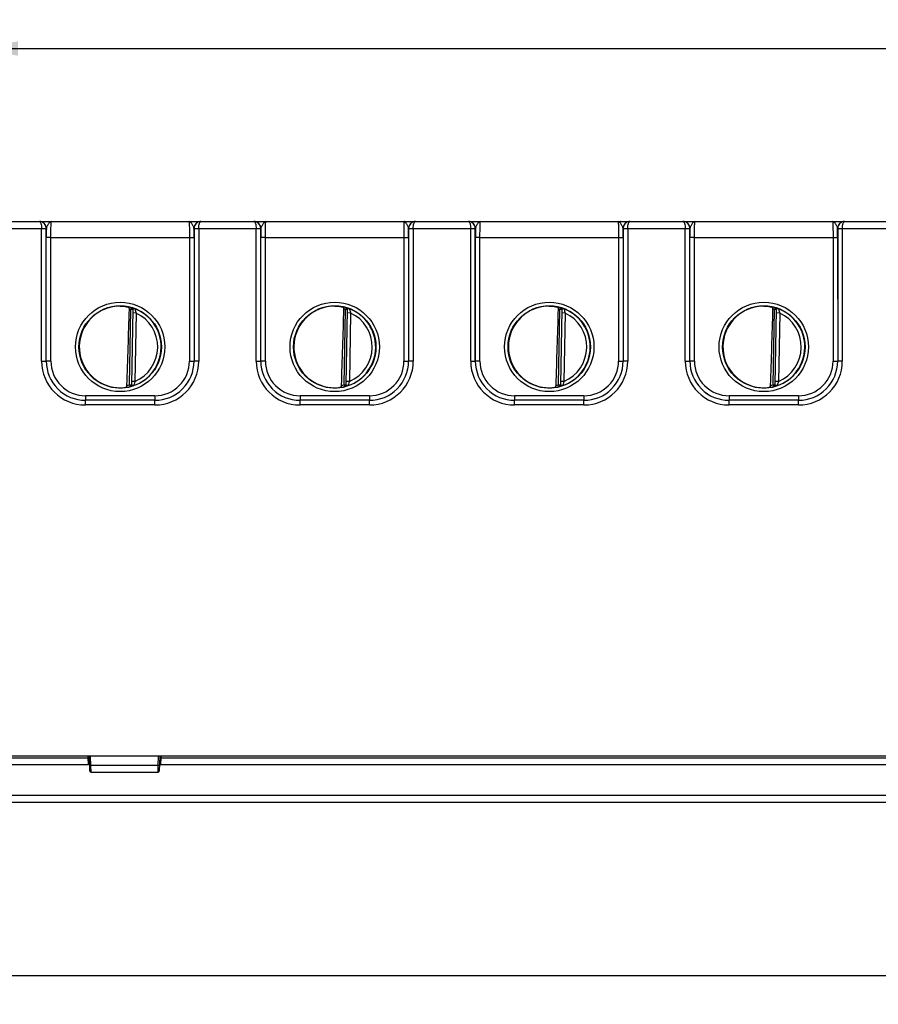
# Model space of a CAD drawing. Header units: inches. Extents: x 0 to 34, y 0 to 22.
# Tile 2 of 97: x 6.7 to 10.4, y 5.3 to 9.5. Entities that reach past the tile are written whole.
import ezdxf

# ---------------------------------------------------------------- set-up
doc = ezdxf.new("R2010")
doc.units = ezdxf.units.IN
doc.header["$LTSCALE"] = 1.87
doc.header["$MEASUREMENT"] = 0
doc.layers.get('0').update_dxf_attribs({"linetype": 'CONTINUOUS'})
doc.layers.add('DIMENSIONS', color=7, linetype='CONTINUOUS')
doc.styles.get("Standard").update_dxf_attribs({"font": 'txt', "width": 0.8})
doc.dimstyles.new('DIMSTYLE_3', dxfattribs={"dimtxt": 0.125, "dimasz": 0.18, "dimexe": 0.125, "dimexo": 0.0625, "dimgap": 0.0625, "dimtad": 0, "dimtih": 1, "dimtoh": 1, "dimzin": 4, "dimdsep": 46, "dimtxsty": 'STANDARD', "dimblk": '_FILLED', "dimblk1": '_FILLED', "dimblk2": '_FILLED', "dimcen": 0.09, "dimadec": 0, "dimazin": 0, "dimtp": 0.001, "dimtm": 0.001, "dimtfac": 1, "dimtofl": 0, "dimtmove": 0, "dimatfit": 3, "dimldrblk": '_FILLED', "dimfxl": 1, "dimtolj": 1, "dimtzin": 4, "dimarcsym": 0})

# ---------------------------------------------------------------- blocks, each defined once
blk = doc.blocks.new('_FILLED')
at = {"color": 0, "linetype": 'BYBLOCK'}
blk.add_solid([(0, 0), (-1, 0.174), (-1, -0.174)], dxfattribs=at)
blk = doc.blocks.new('*D34')
at = {"layer": 'DIMENSIONS', "color": 2, "linetype": 'CONTINUOUS'}
for p, q in [((19.9888, 6.9074), (19.9888, 5.2647)), ((3.9946, 6.2424), (3.9946, 5.2647)), ((3.9946, 5.3897), (11.2667, 5.3897)), ((19.9888, 5.3897), (12.7167, 5.3897))]:
    blk.add_line(p, q, dxfattribs=at)
at = {"layer": 'DIMENSIONS', "color": 2, "linetype": 'CONTINUOUS', "xscale": 0.18, "yscale": 0.18, "zscale": 0.18, "rotation": 180}
blk.add_blockref('_FILLED', (3.9946, 5.3897), dxfattribs=at)
at = {"layer": 'DIMENSIONS', "color": 2, "linetype": 'CONTINUOUS', "xscale": 0.18, "yscale": 0.18, "zscale": 0.18}
blk.add_blockref('_FILLED', (19.9888, 5.3897), dxfattribs=at)
at = {"layer": 'DIMENSIONS', "color": 2, "linetype": 'CONTINUOUS', "insert": (11.9917, 5.4522), "char_height": 0.125, "width": 1.325, "attachment_point": 2, "line_spacing_factor": 0.9}
blk.add_mtext('15.99{\\Ftxt.shx;\\W1.000000;\\H0.125000; }[406.3]', dxfattribs=at)
blk = doc.blocks.new('*D39')
at = {"layer": 'DIMENSIONS', "color": 2, "linetype": 'CONTINUOUS'}
for p, q in [((6.5295, 7.4106), (6.5295, 9.5339)), ((19.9888, 7.0324), (19.9888, 9.5339)), ((6.5295, 9.4089), (12.5341, 9.4089)), ((19.9888, 9.4089), (13.9841, 9.4089))]:
    blk.add_line(p, q, dxfattribs=at)
at = {"layer": 'DIMENSIONS', "color": 2, "linetype": 'CONTINUOUS', "xscale": 0.18, "yscale": 0.18, "zscale": 0.18, "rotation": 180}
blk.add_blockref('_FILLED', (6.5295, 9.4089), dxfattribs=at)
at = {"layer": 'DIMENSIONS', "color": 2, "linetype": 'CONTINUOUS', "xscale": 0.18, "yscale": 0.18, "zscale": 0.18}
blk.add_blockref('_FILLED', (19.9888, 9.4089), dxfattribs=at)
at = {"layer": 'DIMENSIONS', "color": 2, "linetype": 'CONTINUOUS', "insert": (13.2591, 9.4714), "char_height": 0.125, "width": 1.325, "attachment_point": 2, "line_spacing_factor": 0.9}
blk.add_mtext('13.46{\\Ftxt.shx;\\W1.000000;\\H0.125000; }[341.9]', dxfattribs=at)

msp = doc.modelspace()

# ---------------------------------------------------------------- linework, layer by layer
at = {"color": 7, "linetype": 'CONTINUOUS'}
for p, q in [((6.6311, 8.6589), (6.8015, 8.6589)), ((6.6311, 8.6286), (6.8113, 8.6286)), ((6.8017, 8.6589), (7.5018, 8.6589)), ((6.8113, 8.6286), (6.8313, 8.6289)), ((6.8114, 8.0533), (6.8113, 8.6286)), ((6.8314, 8.0535), (6.8313, 8.6289)), ((7.4552, 8.6589), (7.4547, 8.6589)), ((7.4615, 8.6589), (7.4611, 8.6589)), ((7.4723, 8.6289), (7.4722, 8.0535)), ((7.4723, 8.6289), (7.4923, 8.6286)), ((7.4923, 8.6286), (7.4922, 8.0533)), ((7.4923, 8.6286), (7.7413, 8.6286)), ((7.5021, 8.6589), (7.7315, 8.6589)), ((7.7317, 8.6589), (8.4318, 8.6589)), ((7.7413, 8.6286), (7.7613, 8.6289)), ((7.7414, 8.0533), (7.7413, 8.6286)), ((7.7614, 8.0535), (7.7613, 8.6289)), ((8.3852, 8.6589), (8.3847, 8.6589)), ((8.3915, 8.6589), (8.3911, 8.6589)), ((8.4023, 8.6289), (8.4022, 8.0535)), ((8.4023, 8.6289), (8.4223, 8.6286)), ((8.4223, 8.6286), (8.4222, 8.0533)), ((8.4223, 8.6286), (8.6713, 8.6286)), ((8.4321, 8.6589), (8.6615, 8.6589)), ((8.6617, 8.6589), (9.3618, 8.6589)), ((8.6713, 8.6286), (8.6913, 8.6289)), ((8.6714, 8.0533), (8.6713, 8.6286)), ((8.6914, 8.0535), (8.6913, 8.6289)), ((9.3215, 8.6589), (9.3211, 8.6589)), ((9.3323, 8.6289), (9.3322, 8.0535)), ((9.3323, 8.6289), (9.3523, 8.6286)), ((9.3523, 8.6286), (9.3522, 8.0533)), ((9.3523, 8.6286), (9.6013, 8.6286)), ((9.3621, 8.6589), (9.5915, 8.6589)), ((9.5917, 8.6589), (10.2918, 8.6589)), ((9.6013, 8.6286), (9.6213, 8.6289)), ((9.6014, 8.0533), (9.6013, 8.6286)), ((9.6214, 8.0535), (9.6213, 8.6289)), ((10.2515, 8.6589), (10.2511, 8.6589)), ((10.2623, 8.6289), (10.2622, 8.0535)), ((10.2623, 8.6289), (10.2823, 8.6286)), ((10.2823, 8.6286), (10.2822, 8.0533)), ((10.2823, 8.6286), (10.5313, 8.6286)), ((10.2921, 8.6589), (10.5215, 8.6589)), ((6.8315, 8.0536), (6.8315, 8.5897)), ((6.8515, 8.5895), (6.8315, 8.5897)), ((6.8515, 8.0534), (6.8515, 8.5895)), ((6.8515, 8.5895), (7.452, 8.5895)), ((7.452, 8.5895), (7.472, 8.5897)), ((7.452, 8.5895), (7.4521, 8.0534)), ((7.472, 8.5897), (7.4721, 8.0536)), ((7.7615, 8.0536), (7.7615, 8.5897)), ((7.7815, 8.5895), (7.7615, 8.5897)), ((7.7815, 8.0534), (7.7815, 8.5895)), ((7.7815, 8.5895), (8.382, 8.5895)), ((8.382, 8.5895), (8.402, 8.5897)), ((8.382, 8.5895), (8.3821, 8.0534)), ((8.402, 8.5897), (8.4021, 8.0536)), ((8.6915, 8.0536), (8.6915, 8.5897)), ((8.7115, 8.5895), (8.6915, 8.5897)), ((8.7115, 8.0534), (8.7115, 8.5895)), ((8.7115, 8.5895), (9.312, 8.5895)), ((9.312, 8.5895), (9.332, 8.5897)), ((9.312, 8.5895), (9.3121, 8.0534)), ((9.332, 8.5897), (9.3321, 8.0536)), ((9.6215, 8.0536), (9.6215, 8.5897)), ((9.6415, 8.5895), (9.6215, 8.5897)), ((9.6415, 8.0534), (9.6415, 8.5895)), ((9.6415, 8.5895), (10.242, 8.5895)), ((10.242, 8.5895), (10.262, 8.5897)), ((10.242, 8.5895), (10.2421, 8.0534)), ((10.262, 8.5897), (10.2621, 8.0536)), ((7.2004, 8.2848), (7.1982, 8.2773)), ((7.2004, 8.2852), (7.2004, 8.2848)), ((8.1304, 8.2848), (8.1282, 8.2773)), ((8.1304, 8.2852), (8.1304, 8.2848)), ((9.0604, 8.2848), (9.0582, 8.2773)), ((9.0604, 8.2852), (9.0604, 8.2848)), ((9.9904, 8.2848), (9.9882, 8.2773)), ((9.9904, 8.2852), (9.9904, 8.2848)), ((7.1925, 7.951), (7.1982, 8.2773)), ((7.2061, 8.2771), (7.1982, 8.2773)), ((7.2061, 8.2775), (7.2004, 7.9505)), ((7.2209, 8.2621), (7.2059, 8.2623)), ((7.2209, 8.2621), (7.2157, 7.9654)), ((8.1225, 7.951), (8.1282, 8.2773)), ((8.1361, 8.2771), (8.1282, 8.2773)), ((8.1361, 8.2775), (8.1304, 7.9505)), ((8.1509, 8.2621), (8.1359, 8.2623)), ((8.1509, 8.2621), (8.1457, 7.9654)), ((9.0525, 7.951), (9.0582, 8.2773)), ((9.0661, 8.2771), (9.0582, 8.2773)), ((9.0661, 8.2775), (9.0604, 7.9505)), ((9.0809, 8.2621), (9.0659, 8.2623)), ((9.0809, 8.2621), (9.0757, 7.9654)), ((9.9825, 7.951), (9.9882, 8.2773)), ((9.9961, 8.2771), (9.9882, 8.2773)), ((9.9961, 8.2775), (9.9904, 7.9505)), ((10.0109, 8.2621), (9.9959, 8.2623)), ((10.0109, 8.2621), (10.0057, 7.9654)), ((6.8114, 8.0533), (6.8314, 8.0535)), ((6.8314, 8.0535), (6.8315, 8.0536)), ((6.8515, 8.0534), (6.8315, 8.0536)), ((7.4521, 8.0534), (7.4721, 8.0536)), ((7.4722, 8.0535), (7.4721, 8.0536)), ((7.4922, 8.0533), (7.4722, 8.0535)), ((7.7414, 8.0533), (7.7614, 8.0535)), ((7.7614, 8.0535), (7.7615, 8.0536)), ((7.7815, 8.0534), (7.7615, 8.0536)), ((8.3821, 8.0534), (8.4021, 8.0536)), ((8.4022, 8.0535), (8.4021, 8.0536)), ((8.4222, 8.0533), (8.4022, 8.0535)), ((8.6714, 8.0533), (8.6914, 8.0535)), ((8.6914, 8.0535), (8.6915, 8.0536)), ((8.7115, 8.0534), (8.6915, 8.0536)), ((9.3121, 8.0534), (9.3321, 8.0536)), ((9.3322, 8.0535), (9.3321, 8.0536)), ((9.3522, 8.0533), (9.3322, 8.0535)), ((9.6014, 8.0533), (9.6214, 8.0535)), ((9.6214, 8.0535), (9.6215, 8.0536)), ((9.6415, 8.0534), (9.6215, 8.0536)), ((10.2421, 8.0534), (10.2621, 8.0536)), ((10.2622, 8.0535), (10.2621, 8.0536)), ((10.2822, 8.0533), (10.2622, 8.0535)), ((7.1925, 7.951), (7.1944, 7.9434)), ((7.1925, 7.951), (7.2004, 7.9509)), ((7.1944, 7.943), (7.1944, 7.9434)), ((7.2157, 7.9654), (7.2007, 7.9657)), ((8.1225, 7.951), (8.1244, 7.9434)), ((8.1225, 7.951), (8.1304, 7.9509)), ((8.1244, 7.943), (8.1244, 7.9434)), ((8.1457, 7.9654), (8.1307, 7.9657)), ((9.0525, 7.951), (9.0544, 7.9434)), ((9.0525, 7.951), (9.0604, 7.9509)), ((9.0544, 7.943), (9.0544, 7.9434)), ((9.0757, 7.9654), (9.0607, 7.9657)), ((9.9825, 7.951), (9.9844, 7.9434)), ((9.9825, 7.951), (9.9904, 7.9509)), ((9.9844, 7.943), (9.9844, 7.9434)), ((10.0057, 7.9654), (9.9907, 7.9657)), ((7.0014, 7.9034), (7.0014, 7.8836)), ((7.3021, 7.9034), (7.0014, 7.9034)), ((7.3021, 7.9034), (7.3021, 7.8836)), ((7.9314, 7.9034), (7.9314, 7.8836)), ((8.2321, 7.9034), (7.9314, 7.9034)), ((8.2321, 7.9034), (8.2321, 7.8836)), ((8.8614, 7.9034), (8.8614, 7.8836)), ((9.1621, 7.9034), (8.8614, 7.9034)), ((9.1621, 7.9034), (9.1621, 7.8836)), ((9.7914, 7.9034), (9.7914, 7.8836)), ((10.0921, 7.9034), (9.7914, 7.9034)), ((10.0921, 7.9034), (10.0921, 7.8836)), ((7.0014, 7.8835), (7.0014, 7.8836)), ((7.3021, 7.8836), (7.0014, 7.8836)), ((7.0014, 7.8634), (7.0014, 7.8835)), ((7.3022, 7.8835), (7.0014, 7.8835)), ((7.3022, 7.8634), (7.0014, 7.8634)), ((7.3022, 7.8835), (7.3021, 7.8836)), ((7.3022, 7.8634), (7.3022, 7.8835)), ((7.9314, 7.8835), (7.9314, 7.8836)), ((8.2321, 7.8836), (7.9314, 7.8836)), ((7.9314, 7.8634), (7.9314, 7.8835)), ((8.2322, 7.8835), (7.9314, 7.8835)), ((8.2322, 7.8634), (7.9314, 7.8634)), ((8.2322, 7.8835), (8.2321, 7.8836)), ((8.2322, 7.8634), (8.2322, 7.8835)), ((8.8614, 7.8835), (8.8614, 7.8836)), ((9.1621, 7.8836), (8.8614, 7.8836)), ((8.8614, 7.8634), (8.8614, 7.8835)), ((9.1622, 7.8835), (8.8614, 7.8835)), ((9.1622, 7.8634), (8.8614, 7.8634)), ((9.1622, 7.8835), (9.1621, 7.8836)), ((9.1622, 7.8634), (9.1622, 7.8835)), ((9.7914, 7.8835), (9.7914, 7.8836)), ((10.0921, 7.8836), (9.7914, 7.8836)), ((9.7914, 7.8634), (9.7914, 7.8835)), ((10.0922, 7.8835), (9.7914, 7.8835)), ((10.0922, 7.8634), (9.7914, 7.8634)), ((10.0922, 7.8835), (10.0921, 7.8836)), ((10.0922, 7.8634), (10.0922, 7.8835)), ((19.9833, 6.3409), (3.9949, 6.3409)), ((4.1548, 6.3339), (7.0137, 6.3339)), ((7.0137, 6.3339), (7.0134, 6.3409)), ((7.0149, 6.3049), (7.0137, 6.3339)), ((7.0207, 6.2757), (7.0184, 6.3409)), ((7.0249, 6.2999), (7.0234, 6.3409)), ((7.3169, 6.2999), (7.3183, 6.3409)), ((7.3233, 6.3409), (7.321, 6.2757)), ((7.3281, 6.3339), (7.3269, 6.3049)), ((7.3283, 6.3409), (7.3281, 6.3339)), ((7.3281, 6.3339), (11.6517, 6.3339)), ((3.9946, 6.3049), (7.0149, 6.3049)), ((7.3169, 6.2999), (7.0249, 6.2999)), ((7.0257, 6.2709), (7.0249, 6.2999)), ((7.316, 6.2709), (7.3169, 6.2999)), ((7.3269, 6.3049), (11.6529, 6.3049)), ((7.0257, 6.2709), (7.316, 6.2709)), ((19.9832, 6.1697), (3.9946, 6.1697)), ((19.9532, 6.1397), (4.0246, 6.1397))]:
    msp.add_line(p, q, dxfattribs=at)
for centre, radius in [((7.1518, 8.115), 0.1937), ((7.1518, 8.1149), 0.1787), ((8.0818, 8.115), 0.1937), ((8.0818, 8.1149), 0.1787), ((9.0118, 8.115), 0.1937), ((9.0118, 8.1149), 0.1787), ((9.9418, 8.115), 0.1937), ((9.9418, 8.1149), 0.1787)]:
    msp.add_circle(centre, radius, dxfattribs=at)
for centre, radius, start, end in [((6.8017, 8.6292), 0.0297, 88.3389, 89.9991), ((6.8017, 8.629), 0.0299, 86.3209, 88.3386), ((6.8017, 8.6289), 0.03, 359.9956, 86.3359), ((11.6277, 8.5893), 4.7961, 179.5267, 179.9952), ((7.5018, 8.6289), 0.03, 93.6673, 180.0048), ((2.9311, 8.5904), 4.5409, 359.9916, 0.4864), ((7.5019, 8.629), 0.0299, 91.6744, 93.6823), ((7.5018, 8.6292), 0.0298, 90.0009, 91.6742), ((7.7317, 8.6292), 0.0297, 88.3389, 89.9991), ((7.7317, 8.629), 0.0299, 86.3209, 88.3386), ((7.7317, 8.6289), 0.03, 359.9956, 86.3359), ((12.5577, 8.5893), 4.7961, 179.5267, 179.9952), ((8.4318, 8.6289), 0.03, 93.6673, 180.0048), ((3.8611, 8.5904), 4.5409, 359.9916, 0.4864), ((8.4319, 8.629), 0.0299, 91.6744, 93.6823), ((8.4318, 8.6292), 0.0298, 90.0009, 91.6742), ((8.6617, 8.6292), 0.0297, 88.3389, 89.9991), ((8.6617, 8.629), 0.0299, 86.3209, 88.3386), ((8.6617, 8.6289), 0.03, 359.9956, 86.3359), ((13.4877, 8.5893), 4.7961, 179.5267, 179.9952), ((9.3618, 8.6289), 0.03, 93.6673, 180.0048), ((4.7911, 8.5904), 4.5409, 359.9916, 0.4864), ((9.3619, 8.629), 0.0299, 91.6744, 93.6823), ((9.3618, 8.6292), 0.0298, 90.0009, 91.6742), ((9.5917, 8.6292), 0.0297, 88.3389, 89.9991), ((9.5917, 8.629), 0.0299, 86.3209, 88.3386), ((9.5917, 8.6289), 0.03, 359.9956, 86.3359), ((14.4177, 8.5893), 4.7961, 179.5267, 179.9952), ((10.2918, 8.6289), 0.03, 93.6673, 180.0048), ((5.7211, 8.5904), 4.5409, 359.9916, 0.4864), ((10.2919, 8.629), 0.0299, 91.6744, 93.6823), ((10.2918, 8.6292), 0.0298, 90.0009, 91.6742), ((7.1509, 8.1218), 0.1702, 89.6934, 97.5978), ((7.1518, 8.1149), 0.1768, 74.0306, 78.9352), ((7.1982, 8.2776), 0.00787, 359.0038, 74.0703), ((7.1982, 8.2773), 0.00787, 359.003, 74.039), ((8.0809, 8.1218), 0.1702, 89.6934, 97.5978), ((8.0818, 8.1149), 0.1768, 74.0306, 78.9352), ((8.1282, 8.2776), 0.00787, 359.0038, 74.0703), ((8.1282, 8.2773), 0.00787, 359.003, 74.039), ((9.0109, 8.1218), 0.1702, 89.6934, 97.5978), ((9.0118, 8.1149), 0.1768, 74.0306, 78.9352), ((9.0582, 8.2776), 0.00787, 359.0038, 74.0703), ((9.0582, 8.2773), 0.00787, 359.003, 74.039), ((9.9409, 8.1218), 0.1702, 89.6934, 97.5978), ((9.9418, 8.1149), 0.1768, 74.0306, 78.9352), ((9.9882, 8.2776), 0.00787, 359.0038, 74.0703), ((9.9882, 8.2773), 0.00787, 359.003, 74.039), ((-117.0484, 11.9862), 124.2954, 358.13849, 358.290847), ((7.1518, 8.1149), 0.1689, 74.0306, 76.3334), ((7.1518, 8.1149), 0.1776, 289.2043, 68.7983), ((7.1518, 8.1149), 0.1626, 293.1447, 64.8553), ((-116.1184, 11.9862), 124.2954, 358.13849, 358.290847), ((8.0818, 8.1149), 0.1689, 74.0306, 76.3334), ((8.0818, 8.1149), 0.1776, 289.2043, 68.7983), ((8.0818, 8.1149), 0.1626, 293.1447, 64.8553), ((-115.1884, 11.9862), 124.2954, 358.13849, 358.290847), ((9.0118, 8.1149), 0.1689, 74.0306, 76.3334), ((9.0118, 8.1149), 0.1776, 289.2043, 68.7983), ((9.0118, 8.1149), 0.1626, 293.1447, 64.8553), ((-114.2584, 11.9862), 124.2954, 358.13849, 358.290847), ((9.9418, 8.1149), 0.1689, 74.0306, 76.3334), ((9.9418, 8.1149), 0.1776, 289.2043, 68.7983), ((9.9418, 8.1149), 0.1626, 293.1447, 64.8553), ((7.0014, 8.0533), 0.19, 180.0118, 270.0063), ((7.0014, 8.0535), 0.17, 180.0096, 270.011), ((7.0014, 8.0535), 0.17, 179.9861, 269.9979), ((7.0014, 8.0533), 0.15, 179.9815, 270.0004), ((7.3021, 8.0535), 0.17, 270.0021, 0.0138), ((7.3021, 8.0533), 0.15, 269.9996, 0.0185), ((7.3022, 8.0535), 0.17, 269.9894, 359.9908), ((7.3022, 8.0533), 0.19, 269.9937, 359.9882), ((7.9314, 8.0533), 0.19, 180.0118, 270.0063), ((7.9314, 8.0535), 0.17, 180.0096, 270.011), ((7.9314, 8.0535), 0.17, 179.9861, 269.9979), ((7.9314, 8.0533), 0.15, 179.9815, 270.0004), ((8.2321, 8.0535), 0.17, 270.0021, 0.0138), ((8.2321, 8.0533), 0.15, 269.9996, 0.0185), ((8.2322, 8.0535), 0.17, 269.9894, 359.9908), ((8.2322, 8.0533), 0.19, 269.9937, 359.9882), ((8.8614, 8.0533), 0.19, 180.0118, 270.0063), ((8.8614, 8.0535), 0.17, 180.0096, 270.011), ((8.8614, 8.0535), 0.17, 179.9861, 269.9979), ((8.8614, 8.0533), 0.15, 179.9815, 270.0004), ((9.1621, 8.0535), 0.17, 270.0021, 0.0138), ((9.1621, 8.0533), 0.15, 269.9996, 0.0185), ((9.1622, 8.0535), 0.17, 269.9894, 359.9908), ((9.1622, 8.0533), 0.19, 269.9937, 359.9882), ((9.7914, 8.0533), 0.19, 180.0118, 270.0063), ((9.7914, 8.0535), 0.17, 180.0096, 270.011), ((9.7914, 8.0535), 0.17, 179.9861, 269.9979), ((9.7914, 8.0533), 0.15, 179.9815, 270.0004), ((10.0921, 8.0535), 0.17, 270.0021, 0.0138), ((10.0921, 8.0533), 0.15, 269.9996, 0.0185), ((10.0922, 8.0535), 0.17, 269.9894, 359.9908), ((10.0922, 8.0533), 0.19, 269.9937, 359.9882), ((7.1518, 8.1149), 0.1768, 277.0061, 283.9694), ((7.1518, 8.1149), 0.1689, 280.0967, 283.9685), ((7.1925, 7.951), 0.00787, 283.961, 358.9969), ((7.1925, 7.9507), 0.00787, 283.9297, 358.9962), ((8.0818, 8.1149), 0.1768, 277.0061, 283.9694), ((8.0818, 8.1149), 0.1689, 280.0967, 283.9685), ((8.1225, 7.951), 0.00787, 283.961, 358.9969), ((8.1225, 7.9507), 0.00787, 283.9297, 358.9962), ((9.0118, 8.1149), 0.1768, 277.0061, 283.9694), ((9.0118, 8.1149), 0.1689, 280.0967, 283.9685), ((9.0525, 7.951), 0.00787, 283.961, 358.9969), ((9.0525, 7.9507), 0.00787, 283.9297, 358.9962), ((9.9418, 8.1149), 0.1768, 277.0061, 283.9694), ((9.9418, 8.1149), 0.1689, 280.0967, 283.9685), ((9.9825, 7.951), 0.00787, 283.961, 358.9969), ((9.9825, 7.9507), 0.00787, 283.9297, 358.9962), ((7.1506, 8.1077), 0.1698, 260.3921, 270.4028), ((7.1507, 8.1039), 0.166, 270.3799, 277.8478), ((8.0806, 8.1077), 0.1698, 260.3921, 270.4028), ((8.0807, 8.1039), 0.166, 270.3799, 277.8478), ((9.0106, 8.1077), 0.1698, 260.3921, 270.4028), ((9.0107, 8.1039), 0.166, 270.3799, 277.8478), ((9.9406, 8.1077), 0.1698, 260.3921, 270.4028), ((9.9407, 8.1039), 0.166, 270.3799, 277.8478), ((7.0149, 6.2999), 0.005, 2, 90), ((7.3269, 6.2999), 0.005, 90, 178), ((7.0257, 6.2759), 0.005, 182, 270), ((7.316, 6.2759), 0.005, 270, 358)]:
    msp.add_arc(centre, radius, start, end, dxfattribs=at)
for centre in [(7.1518, 8.115), (8.0818, 8.115), (9.0118, 8.115), (9.9418, 8.115)]:
    msp.add_ellipse(centre, major_axis=(0, 0.1771), ratio=1, start_param=0.132587, end_param=2.974099, dxfattribs=at)
for points, knots in [([(6.8313, 8.6289), (6.8313, 8.6329), (6.8297, 8.6409), (6.8229, 8.6509), (6.813, 8.6574), (6.8053, 8.6589), (6.8015, 8.6589)], [0, 0, 0, 0, 0.256492, 0.508974, 0.756216, 1, 1, 1, 1]), ([(6.8015, 8.6589), (6.8029, 8.6589), (6.8052, 8.6571), (6.807, 8.6538), (6.8092, 8.6484), (6.8109, 8.6399), (6.8113, 8.6326), (6.8113, 8.6286)], [0, 0, 0, 0, 0.128982, 0.224559, 0.343845, 0.645468, 1, 1, 1, 1]), ([(6.8531, 8.6589), (6.851, 8.6589), (6.8475, 8.657), (6.8439, 8.6532), (6.8409, 8.6491), (6.838, 8.6444), (6.8352, 8.6393), (6.8328, 8.6342), (6.8318, 8.6306), (6.8317, 8.6289)], [0, 0, 0, 0, 0.168521, 0.280181, 0.411726, 0.559028, 0.714405, 0.866307, 1, 1, 1, 1]), ([(6.8515, 8.5895), (6.8515, 8.594), (6.8516, 8.6029), (6.8516, 8.6158), (6.8518, 8.6276), (6.852, 8.638), (6.8522, 8.6455), (6.8524, 8.6505), (6.8525, 8.6534), (6.8526, 8.6557), (6.8528, 8.6574), (6.8529, 8.6582), (6.853, 8.6589), (6.8531, 8.6589)], [0, 0, 0, 0, 0.195388, 0.382997, 0.55573, 0.707009, 0.831104, 0.881444, 0.92332, 0.956338, 0.9802, 0.994716, 1, 1, 1, 1]), ([(7.4719, 8.6289), (7.4718, 8.6306), (7.4707, 8.6342), (7.4684, 8.6393), (7.4656, 8.6444), (7.4626, 8.6491), (7.4596, 8.6532), (7.4561, 8.657), (7.4526, 8.6589), (7.4504, 8.6589)], [0, 0, 0, 0, 0.133701, 0.2856, 0.440977, 0.588274, 0.719819, 0.831497, 1, 1, 1, 1]), ([(7.4504, 8.6589), (7.4506, 8.6589), (7.4506, 8.6582), (7.4508, 8.6574), (7.4509, 8.6557), (7.4511, 8.6534), (7.4512, 8.6505), (7.4514, 8.6455), (7.4516, 8.638), (7.4518, 8.6276), (7.4519, 8.6158), (7.452, 8.6029), (7.452, 8.594), (7.452, 8.5895)], [0, 0, 0, 0, 0.00528, 0.019792, 0.043653, 0.076672, 0.118546, 0.168884, 0.292972, 0.444249, 0.616976, 0.804584, 1, 1, 1, 1]), ([(7.5021, 8.6589), (7.4983, 8.6589), (7.4906, 8.6574), (7.4807, 8.6509), (7.4739, 8.6409), (7.4723, 8.6329), (7.4723, 8.6289)], [0, 0, 0, 0, 0.243779, 0.49102, 0.743511, 1, 1, 1, 1]), ([(7.4923, 8.6287), (7.4923, 8.6326), (7.4927, 8.6399), (7.4944, 8.6484), (7.4965, 8.6538), (7.4984, 8.6571), (7.5007, 8.6589), (7.5021, 8.6589)], [0, 0, 0, 0, 0.354567, 0.656174, 0.775453, 0.871014, 1, 1, 1, 1]), ([(7.7613, 8.6289), (7.7613, 8.6329), (7.7597, 8.6409), (7.7529, 8.6509), (7.743, 8.6574), (7.7353, 8.6589), (7.7315, 8.6589)], [0, 0, 0, 0, 0.256492, 0.508974, 0.756216, 1, 1, 1, 1]), ([(7.7315, 8.6589), (7.7329, 8.6589), (7.7352, 8.6571), (7.737, 8.6538), (7.7392, 8.6484), (7.7409, 8.6399), (7.7413, 8.6326), (7.7413, 8.6286)], [0, 0, 0, 0, 0.128982, 0.224559, 0.343845, 0.645468, 1, 1, 1, 1]), ([(7.7831, 8.6589), (7.781, 8.6589), (7.7775, 8.657), (7.7739, 8.6532), (7.7709, 8.6491), (7.768, 8.6444), (7.7652, 8.6393), (7.7628, 8.6342), (7.7618, 8.6306), (7.7617, 8.6289)], [0, 0, 0, 0, 0.168521, 0.280181, 0.411726, 0.559028, 0.714405, 0.866307, 1, 1, 1, 1]), ([(7.7815, 8.5895), (7.7815, 8.594), (7.7816, 8.6029), (7.7816, 8.6158), (7.7818, 8.6276), (7.782, 8.638), (7.7822, 8.6455), (7.7824, 8.6505), (7.7825, 8.6534), (7.7826, 8.6557), (7.7828, 8.6574), (7.7829, 8.6582), (7.783, 8.6589), (7.7831, 8.6589)], [0, 0, 0, 0, 0.195388, 0.382997, 0.55573, 0.707009, 0.831104, 0.881444, 0.92332, 0.956338, 0.9802, 0.994716, 1, 1, 1, 1]), ([(8.4019, 8.6289), (8.4018, 8.6306), (8.4007, 8.6342), (8.3984, 8.6393), (8.3956, 8.6444), (8.3926, 8.6491), (8.3896, 8.6532), (8.3861, 8.657), (8.3826, 8.6589), (8.3804, 8.6589)], [0, 0, 0, 0, 0.133701, 0.2856, 0.440977, 0.588274, 0.719819, 0.831497, 1, 1, 1, 1]), ([(8.3804, 8.6589), (8.3806, 8.6589), (8.3806, 8.6582), (8.3808, 8.6574), (8.3809, 8.6557), (8.3811, 8.6534), (8.3812, 8.6505), (8.3814, 8.6455), (8.3816, 8.638), (8.3818, 8.6276), (8.3819, 8.6158), (8.382, 8.6029), (8.382, 8.594), (8.382, 8.5895)], [0, 0, 0, 0, 0.00528, 0.019792, 0.043653, 0.076672, 0.118546, 0.168884, 0.292972, 0.444249, 0.616976, 0.804584, 1, 1, 1, 1]), ([(8.4321, 8.6589), (8.4283, 8.6589), (8.4206, 8.6574), (8.4107, 8.6509), (8.4039, 8.6409), (8.4023, 8.6329), (8.4023, 8.6289)], [0, 0, 0, 0, 0.243779, 0.49102, 0.743511, 1, 1, 1, 1]), ([(8.4223, 8.6287), (8.4223, 8.6326), (8.4227, 8.6399), (8.4244, 8.6484), (8.4265, 8.6538), (8.4284, 8.6571), (8.4307, 8.6589), (8.4321, 8.6589)], [0, 0, 0, 0, 0.354567, 0.656174, 0.775453, 0.871014, 1, 1, 1, 1]), ([(8.6913, 8.6289), (8.6913, 8.6329), (8.6897, 8.6409), (8.6829, 8.6509), (8.673, 8.6574), (8.6653, 8.6589), (8.6615, 8.6589)], [0, 0, 0, 0, 0.256492, 0.508974, 0.756216, 1, 1, 1, 1]), ([(8.6615, 8.6589), (8.6629, 8.6589), (8.6652, 8.6571), (8.667, 8.6538), (8.6692, 8.6484), (8.6709, 8.6399), (8.6713, 8.6326), (8.6713, 8.6286)], [0, 0, 0, 0, 0.128982, 0.224559, 0.343845, 0.645468, 1, 1, 1, 1]), ([(8.7131, 8.6589), (8.711, 8.6589), (8.7075, 8.657), (8.7039, 8.6532), (8.7009, 8.6491), (8.698, 8.6444), (8.6952, 8.6393), (8.6928, 8.6342), (8.6918, 8.6306), (8.6917, 8.6289)], [0, 0, 0, 0, 0.168521, 0.280181, 0.411726, 0.559028, 0.714405, 0.866307, 1, 1, 1, 1]), ([(8.7115, 8.5895), (8.7115, 8.594), (8.7116, 8.6029), (8.7116, 8.6158), (8.7118, 8.6276), (8.712, 8.638), (8.7122, 8.6455), (8.7124, 8.6505), (8.7125, 8.6534), (8.7126, 8.6557), (8.7128, 8.6574), (8.7129, 8.6582), (8.713, 8.6589), (8.7131, 8.6589)], [0, 0, 0, 0, 0.195388, 0.382997, 0.55573, 0.707009, 0.831104, 0.881444, 0.92332, 0.956338, 0.9802, 0.994716, 1, 1, 1, 1]), ([(9.3319, 8.6289), (9.3318, 8.6306), (9.3307, 8.6342), (9.3284, 8.6393), (9.3256, 8.6444), (9.3226, 8.6491), (9.3196, 8.6532), (9.3161, 8.657), (9.3126, 8.6589), (9.3104, 8.6589)], [0, 0, 0, 0, 0.133701, 0.2856, 0.440977, 0.588274, 0.719819, 0.831497, 1, 1, 1, 1]), ([(9.3104, 8.6589), (9.3106, 8.6589), (9.3106, 8.6582), (9.3108, 8.6574), (9.3109, 8.6557), (9.3111, 8.6534), (9.3112, 8.6505), (9.3114, 8.6455), (9.3116, 8.638), (9.3118, 8.6276), (9.3119, 8.6158), (9.312, 8.6029), (9.312, 8.594), (9.312, 8.5895)], [0, 0, 0, 0, 0.00528, 0.019792, 0.043653, 0.076672, 0.118546, 0.168884, 0.292972, 0.444249, 0.616976, 0.804584, 1, 1, 1, 1]), ([(9.3621, 8.6589), (9.3583, 8.6589), (9.3506, 8.6574), (9.3407, 8.6509), (9.3339, 8.6409), (9.3323, 8.6329), (9.3323, 8.6289)], [0, 0, 0, 0, 0.243779, 0.49102, 0.743511, 1, 1, 1, 1]), ([(9.3523, 8.6287), (9.3523, 8.6326), (9.3527, 8.6399), (9.3544, 8.6484), (9.3565, 8.6538), (9.3584, 8.6571), (9.3607, 8.6589), (9.3621, 8.6589)], [0, 0, 0, 0, 0.354567, 0.656174, 0.775453, 0.871014, 1, 1, 1, 1]), ([(9.6213, 8.6289), (9.6213, 8.6329), (9.6197, 8.6409), (9.6129, 8.6509), (9.603, 8.6574), (9.5953, 8.6589), (9.5915, 8.6589)], [0, 0, 0, 0, 0.256492, 0.508974, 0.756216, 1, 1, 1, 1]), ([(9.5915, 8.6589), (9.5929, 8.6589), (9.5952, 8.6571), (9.597, 8.6538), (9.5992, 8.6484), (9.6009, 8.6399), (9.6013, 8.6326), (9.6013, 8.6286)], [0, 0, 0, 0, 0.128982, 0.224559, 0.343845, 0.645468, 1, 1, 1, 1]), ([(9.6431, 8.6589), (9.641, 8.6589), (9.6375, 8.657), (9.6339, 8.6532), (9.6309, 8.6491), (9.628, 8.6444), (9.6252, 8.6393), (9.6228, 8.6342), (9.6218, 8.6306), (9.6217, 8.6289)], [0, 0, 0, 0, 0.168521, 0.280181, 0.411726, 0.559028, 0.714405, 0.866307, 1, 1, 1, 1]), ([(9.6415, 8.5895), (9.6415, 8.594), (9.6416, 8.6029), (9.6416, 8.6158), (9.6418, 8.6276), (9.642, 8.638), (9.6422, 8.6455), (9.6424, 8.6505), (9.6425, 8.6534), (9.6426, 8.6557), (9.6428, 8.6574), (9.6429, 8.6582), (9.643, 8.6589), (9.6431, 8.6589)], [0, 0, 0, 0, 0.195388, 0.382997, 0.55573, 0.707009, 0.831104, 0.881444, 0.92332, 0.956338, 0.9802, 0.994716, 1, 1, 1, 1]), ([(10.2619, 8.6289), (10.2618, 8.6306), (10.2607, 8.6342), (10.2584, 8.6393), (10.2556, 8.6444), (10.2526, 8.6491), (10.2496, 8.6532), (10.2461, 8.657), (10.2426, 8.6589), (10.2404, 8.6589)], [0, 0, 0, 0, 0.133701, 0.2856, 0.440977, 0.588274, 0.719819, 0.831497, 1, 1, 1, 1]), ([(10.2404, 8.6589), (10.2406, 8.6589), (10.2406, 8.6582), (10.2408, 8.6574), (10.2409, 8.6557), (10.2411, 8.6534), (10.2412, 8.6505), (10.2414, 8.6455), (10.2416, 8.638), (10.2418, 8.6276), (10.2419, 8.6158), (10.242, 8.6029), (10.242, 8.594), (10.242, 8.5895)], [0, 0, 0, 0, 0.00528, 0.019792, 0.043653, 0.076672, 0.118546, 0.168884, 0.292972, 0.444249, 0.616976, 0.804584, 1, 1, 1, 1]), ([(10.2921, 8.6589), (10.2883, 8.6589), (10.2806, 8.6574), (10.2707, 8.6509), (10.2639, 8.6409), (10.2623, 8.6329), (10.2623, 8.6289)], [0, 0, 0, 0, 0.243779, 0.49102, 0.743511, 1, 1, 1, 1]), ([(10.2823, 8.6287), (10.2823, 8.6326), (10.2827, 8.6399), (10.2844, 8.6484), (10.2865, 8.6538), (10.2884, 8.6571), (10.2907, 8.6589), (10.2921, 8.6589)], [0, 0, 0, 0, 0.354567, 0.656174, 0.775453, 0.871014, 1, 1, 1, 1]), ([(7.1518, 8.292), (7.155, 8.292), (7.1663, 8.2916), (7.1777, 8.2901), (7.1857, 8.2884)], [0, 0, 0, 0, 0.278832, 1, 1, 1, 1]), ([(7.1917, 8.279), (7.1917, 8.2812), (7.1909, 8.2854), (7.1874, 8.288), (7.1857, 8.2884)], [0, 0, 0, 0, 0.563337, 1, 1, 1, 1]), ([(7.216, 8.2805), (7.214, 8.2812), (7.211, 8.2823), (7.2073, 8.2834), (7.205, 8.2841), (7.2031, 8.2846), (7.2019, 8.2849), (7.2011, 8.2851), (7.2007, 8.2852), (7.2006, 8.2852), (7.2004, 8.2852), (7.2004, 8.2852)], [0, 0, 0, 0, 0.401095, 0.572453, 0.719519, 0.83887, 0.927224, 0.958829, 0.981611, 0.995317, 1, 1, 1, 1]), ([(8.0818, 8.292), (8.085, 8.292), (8.0963, 8.2916), (8.1077, 8.2901), (8.1157, 8.2884)], [0, 0, 0, 0, 0.278832, 1, 1, 1, 1]), ([(8.1217, 8.279), (8.1217, 8.2812), (8.1209, 8.2854), (8.1174, 8.288), (8.1157, 8.2884)], [0, 0, 0, 0, 0.563337, 1, 1, 1, 1]), ([(8.146, 8.2805), (8.144, 8.2812), (8.141, 8.2823), (8.1373, 8.2834), (8.135, 8.2841), (8.1331, 8.2846), (8.1319, 8.2849), (8.1311, 8.2851), (8.1307, 8.2852), (8.1306, 8.2852), (8.1304, 8.2852), (8.1304, 8.2852)], [0, 0, 0, 0, 0.401095, 0.572453, 0.719519, 0.83887, 0.927224, 0.958829, 0.981611, 0.995317, 1, 1, 1, 1]), ([(9.0118, 8.292), (9.015, 8.292), (9.0263, 8.2916), (9.0377, 8.2901), (9.0457, 8.2884)], [0, 0, 0, 0, 0.278832, 1, 1, 1, 1]), ([(9.0517, 8.279), (9.0517, 8.2812), (9.0509, 8.2854), (9.0474, 8.288), (9.0457, 8.2884)], [0, 0, 0, 0, 0.563337, 1, 1, 1, 1]), ([(9.076, 8.2805), (9.074, 8.2812), (9.071, 8.2823), (9.0673, 8.2834), (9.065, 8.2841), (9.0631, 8.2846), (9.0619, 8.2849), (9.0611, 8.2851), (9.0607, 8.2852), (9.0606, 8.2852), (9.0604, 8.2852), (9.0604, 8.2852)], [0, 0, 0, 0, 0.401095, 0.572453, 0.719519, 0.83887, 0.927224, 0.958829, 0.981611, 0.995317, 1, 1, 1, 1]), ([(9.9418, 8.292), (9.945, 8.292), (9.9563, 8.2916), (9.9677, 8.2901), (9.9757, 8.2884)], [0, 0, 0, 0, 0.278832, 1, 1, 1, 1]), ([(9.9817, 8.279), (9.9817, 8.2812), (9.9809, 8.2854), (9.9774, 8.288), (9.9757, 8.2884)], [0, 0, 0, 0, 0.563337, 1, 1, 1, 1]), ([(10.006, 8.2805), (10.004, 8.2812), (10.001, 8.2823), (9.9973, 8.2834), (9.995, 8.2841), (9.9931, 8.2846), (9.9919, 8.2849), (9.9911, 8.2851), (9.9907, 8.2852), (9.9906, 8.2852), (9.9904, 8.2852), (9.9904, 8.2852)], [0, 0, 0, 0, 0.401095, 0.572453, 0.719519, 0.83887, 0.927224, 0.958829, 0.981611, 0.995317, 1, 1, 1, 1]), ([(7.216, 8.2805), (7.214, 8.2812), (7.2106, 8.2804), (7.2074, 8.2792), (7.2061, 8.2781), (7.2061, 8.2775)], [0, 0, 0, 0, 0.593959, 0.845159, 1, 1, 1, 1]), ([(7.216, 8.2805), (7.2161, 8.2799), (7.2176, 8.2737), (7.2192, 8.2676), (7.2209, 8.2621)], [0, 0, 0, 0, 0.097081, 1, 1, 1, 1]), ([(8.146, 8.2805), (8.144, 8.2812), (8.1406, 8.2804), (8.1374, 8.2792), (8.1361, 8.2781), (8.1361, 8.2775)], [0, 0, 0, 0, 0.593959, 0.845159, 1, 1, 1, 1]), ([(8.146, 8.2805), (8.1461, 8.2799), (8.1476, 8.2737), (8.1492, 8.2676), (8.1509, 8.2621)], [0, 0, 0, 0, 0.097081, 1, 1, 1, 1]), ([(9.076, 8.2805), (9.074, 8.2812), (9.0706, 8.2804), (9.0674, 8.2792), (9.0661, 8.2781), (9.0661, 8.2775)], [0, 0, 0, 0, 0.593959, 0.845159, 1, 1, 1, 1]), ([(9.076, 8.2805), (9.0761, 8.2799), (9.0776, 8.2737), (9.0792, 8.2676), (9.0809, 8.2621)], [0, 0, 0, 0, 0.097081, 1, 1, 1, 1]), ([(10.006, 8.2805), (10.004, 8.2812), (10.0006, 8.2804), (9.9974, 8.2792), (9.9961, 8.2781), (9.9961, 8.2775)], [0, 0, 0, 0, 0.593959, 0.845159, 1, 1, 1, 1]), ([(10.006, 8.2805), (10.0061, 8.2799), (10.0076, 8.2737), (10.0092, 8.2676), (10.0109, 8.2621)], [0, 0, 0, 0, 0.097081, 1, 1, 1, 1]), ([(7.1733, 7.9395), (7.1753, 7.9397), (7.1795, 7.9418), (7.1813, 7.9463), (7.1814, 7.9486)], [0, 0, 0, 0, 0.456861, 1, 1, 1, 1]), ([(7.2102, 7.9472), (7.2081, 7.9465), (7.2051, 7.9456), (7.2014, 7.9445), (7.1991, 7.9439), (7.1972, 7.9435), (7.1959, 7.9432), (7.1952, 7.9431), (7.1948, 7.943), (7.1946, 7.943), (7.1944, 7.943), (7.1944, 7.943)], [0, 0, 0, 0, 0.401092, 0.572468, 0.719558, 0.838922, 0.927274, 0.958866, 0.981632, 0.995322, 1, 1, 1, 1]), ([(7.2102, 7.9472), (7.2081, 7.9466), (7.2048, 7.9475), (7.2017, 7.9488), (7.2004, 7.95), (7.2004, 7.9505)], [0, 0, 0, 0, 0.59398, 0.845196, 1, 1, 1, 1]), ([(7.2157, 7.9654), (7.215, 7.9633), (7.213, 7.9573), (7.2113, 7.9512), (7.2102, 7.9472)], [0, 0, 0, 0, 0.346256, 1, 1, 1, 1]), ([(8.1033, 7.9395), (8.1053, 7.9397), (8.1095, 7.9418), (8.1113, 7.9463), (8.1114, 7.9486)], [0, 0, 0, 0, 0.456861, 1, 1, 1, 1]), ([(8.1402, 7.9472), (8.1381, 7.9465), (8.1351, 7.9456), (8.1314, 7.9445), (8.1291, 7.9439), (8.1272, 7.9435), (8.1259, 7.9432), (8.1252, 7.9431), (8.1248, 7.943), (8.1246, 7.943), (8.1244, 7.943), (8.1244, 7.943)], [0, 0, 0, 0, 0.401092, 0.572468, 0.719558, 0.838922, 0.927274, 0.958866, 0.981632, 0.995322, 1, 1, 1, 1]), ([(8.1402, 7.9472), (8.1381, 7.9466), (8.1348, 7.9475), (8.1317, 7.9488), (8.1304, 7.95), (8.1304, 7.9505)], [0, 0, 0, 0, 0.59398, 0.845196, 1, 1, 1, 1]), ([(8.1457, 7.9654), (8.145, 7.9633), (8.143, 7.9573), (8.1413, 7.9512), (8.1402, 7.9472)], [0, 0, 0, 0, 0.346256, 1, 1, 1, 1]), ([(9.0333, 7.9395), (9.0353, 7.9397), (9.0395, 7.9418), (9.0413, 7.9463), (9.0414, 7.9486)], [0, 0, 0, 0, 0.456861, 1, 1, 1, 1]), ([(9.0702, 7.9472), (9.0681, 7.9465), (9.0651, 7.9456), (9.0614, 7.9445), (9.0591, 7.9439), (9.0572, 7.9435), (9.0559, 7.9432), (9.0552, 7.9431), (9.0548, 7.943), (9.0546, 7.943), (9.0544, 7.943), (9.0544, 7.943)], [0, 0, 0, 0, 0.401092, 0.572468, 0.719558, 0.838922, 0.927274, 0.958866, 0.981632, 0.995322, 1, 1, 1, 1]), ([(9.0702, 7.9472), (9.0681, 7.9466), (9.0648, 7.9475), (9.0617, 7.9488), (9.0604, 7.95), (9.0604, 7.9505)], [0, 0, 0, 0, 0.59398, 0.845196, 1, 1, 1, 1]), ([(9.0757, 7.9654), (9.075, 7.9633), (9.073, 7.9573), (9.0713, 7.9512), (9.0702, 7.9472)], [0, 0, 0, 0, 0.346256, 1, 1, 1, 1]), ([(9.9633, 7.9395), (9.9653, 7.9397), (9.9695, 7.9418), (9.9713, 7.9463), (9.9714, 7.9486)], [0, 0, 0, 0, 0.456861, 1, 1, 1, 1]), ([(10.0002, 7.9472), (9.9981, 7.9465), (9.9951, 7.9456), (9.9914, 7.9445), (9.9891, 7.9439), (9.9872, 7.9435), (9.9859, 7.9432), (9.9852, 7.9431), (9.9848, 7.943), (9.9846, 7.943), (9.9844, 7.943), (9.9844, 7.943)], [0, 0, 0, 0, 0.401092, 0.572468, 0.719558, 0.838922, 0.927274, 0.958866, 0.981632, 0.995322, 1, 1, 1, 1]), ([(10.0002, 7.9472), (9.9981, 7.9466), (9.9948, 7.9475), (9.9917, 7.9488), (9.9904, 7.95), (9.9904, 7.9505)], [0, 0, 0, 0, 0.59398, 0.845196, 1, 1, 1, 1]), ([(10.0057, 7.9654), (10.005, 7.9633), (10.003, 7.9573), (10.0013, 7.9512), (10.0002, 7.9472)], [0, 0, 0, 0, 0.346256, 1, 1, 1, 1]), ([(7.0137, 6.3339), (7.0149, 6.3339), (7.0166, 6.3341), (7.0179, 6.3338), (7.0187, 6.334), (7.0187, 6.3339)], [0, 0, 0, 0, 0.706266, 0.92269, 1, 1, 1, 1]), ([(7.3281, 6.3339), (7.3269, 6.3339), (7.3251, 6.3341), (7.3239, 6.3338), (7.3231, 6.334), (7.3231, 6.3339)], [0, 0, 0, 0, 0.706266, 0.92269, 1, 1, 1, 1]), ([(7.0249, 6.2999), (7.0237, 6.2998), (7.0219, 6.2996), (7.0206, 6.2999), (7.0199, 6.2997), (7.0199, 6.2999)], [0, 0, 0, 0, 0.706266, 0.92269, 1, 1, 1, 1]), ([(7.3219, 6.2999), (7.3219, 6.2997), (7.3211, 6.2999), (7.3198, 6.2996), (7.3181, 6.2998), (7.3169, 6.2999)], [0, 0, 0, 0, 0.07731, 0.293734, 1, 1, 1, 1])]:
    msp.add_open_spline(points, degree=3, knots=knots, dxfattribs=at)

# ---------------------------------------------------------------- dimensions: what is measured, and where the dimension line sits
at = {"layer": 'DIMENSIONS', "color": 2, "linetype": 'CONTINUOUS'}
for base, p1, picture, middle in [((19.9888, 9.4089), (6.5295, 7.3481), '*D39', (13.2591, 9.4089)), ((19.9888, 5.3897), (3.9946, 6.3049), '*D34', (11.9917, 5.3897))]:
    dim = msp.add_linear_dim(base=base, p1=p1, p2=(19.9888, 6.9699), dimstyle='DIMSTYLE_3', dxfattribs=at)
    dim.commit()
    dim.dimension.update_dxf_attribs({"geometry": picture, "text_midpoint": middle, "dimtype": 160})

doc.saveas('drawing.dxf')
